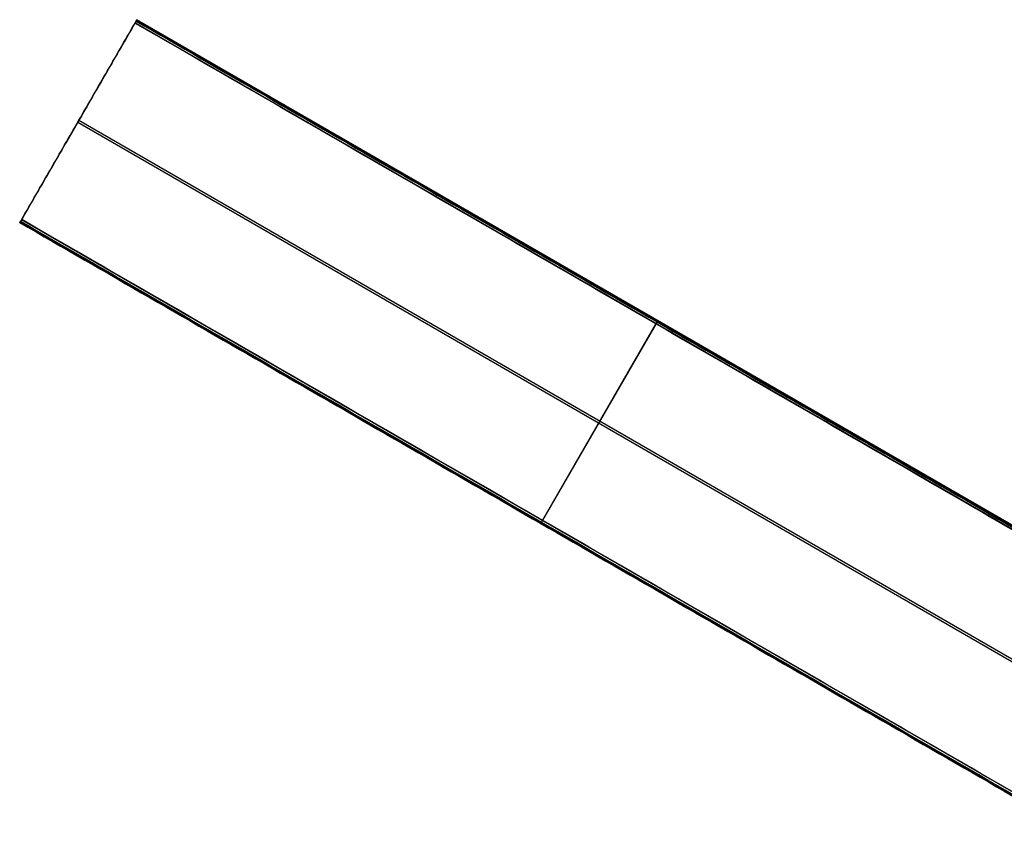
# Model space of a CAD drawing. Header units: millimetres. Extents: x 883 to 2088, y -694 to 349.
# Tile 1 of 14: x 883 to 1399, y -73 to 349. Entities that reach past the tile are written whole.
import ezdxf

# ---------------------------------------------------------------- set-up
doc = ezdxf.new("R2010")
doc.units = ezdxf.units.MM

msp = doc.modelspace()

# ---------------------------------------------------------------- linework, layer by layer
at = {"color": 7, "true_color": 0xffffff}
for p, q in [((1489.19, 32.1, 54.51), (943.59, 347.1, 54.51)), ((944.28, 348.29, 52.03), (1489.87, 33.29, 52.03)), ((1490.08, 33.65, 50.1), (944.49, 348.65, 50.1)), ((919.94, 306.14, 37.97), (907.72, 284.96, 37.97)), ((913.52, 295.01, 40.65), (1425.16, -0.39, 40.65)), ((913.82, 295.54, 40.79), (913.82, 295.54, 35.14)), ((914.14, 296.08, 35.29), (1425.78, 0.68, 35.29)), ((1428.78, -72.52, 26.44), (883.19, 242.48, 26.44)), ((883.38, 242.81, 23.91), (1428.97, -72.19, 23.91)), ((1429.66, -71.01, 21.43), (884.06, 243.99, 21.43)), ((1216.88, 190.45, 53.73), (1217.27, 191.13, 50.32)), ((1156.35, 85.62, 26.81), (1216.28, 189.41, 54.48)), ((1216.9, 190.48, 49.12), (1156.97, 86.69, 21.46)), ((1156.37, 85.65, 22.21), (1155.98, 84.97, 25.62))]:
    msp.add_line(p, q, dxfattribs=at)
at = {"color": 7, "true_color": 0xffffff, "extrusion": (0.866025, -0.5, -2.8233e-13)}
msp.add_arc((772.4, 53.51, 643.62), 1, 13, 103, dxfattribs=at)
at = {"color": 7, "true_color": 0xffffff, "extrusion": (0.866025, -0.5, 2.18617e-13)}
msp.add_arc((773.18, 50.1, 643.62), 1, 283, 13, dxfattribs=at)
at = {"color": 7, "true_color": 0xffffff, "extrusion": (0.866025, -0.5, -1.79043e-13)}
msp.add_arc((652.26, 26.02, 643.62), 0.795, 85.1568, 210.8432, dxfattribs=at)
at = {"color": 7, "true_color": 0xffffff, "extrusion": (0.866025, -0.5, 2.12053e-13)}
msp.add_arc((653.34, 22.43, 643.62), 1, 193, 283, dxfattribs=at)
at = {"color": 7, "true_color": 0xffffff, "extrusion": (-0.866025, 0.5, 0)}
for centre, radius, start, end in [((-773.18, 50.1, -958.62), 1, 167, 257), ((-772.4, 53.51, -958.62), 1, 77, 167), ((-652.26, 26.02, -958.62), 0.795, 329.1568, 94.8432), ((-653.34, 22.43, -958.62), 1, 257, 347)]:
    msp.add_arc(centre, radius, start, end, dxfattribs=at)
at = {"color": 7, "true_color": 0xffffff}
for points in [[(943.48, 346.91, 54.48), (883.56, 243.12, 26.81)], [(884.18, 244.19, 21.46), (944.1, 347.98, 49.12)], [(1489.08, 31.91, 54.48), (943.48, 346.91, 54.48)], [(944.47, 348.63, 50.32), (944.08, 347.95, 53.73)], [(944.08, 347.95, 53.73), (1489.68, 32.95, 53.73)], [(944.1, 347.98, 49.12), (1489.69, 32.98, 49.12)], [(944.47, 348.63, 50.32), (1490.07, 33.63, 50.32)], [(883.18, 242.47, 25.62), (883.58, 243.15, 22.21)], [(883.18, 242.47, 25.62), (1428.78, -72.53, 25.62)], [(883.56, 243.12, 26.81), (1429.15, -71.88, 26.81)], [(883.58, 243.15, 22.21), (1429.17, -71.85, 22.21)], [(884.18, 244.19, 21.46), (1429.77, -70.81, 21.46)]]:
    msp.add_open_spline(points, degree=1, dxfattribs=at)

doc.saveas('drawing.dxf')
